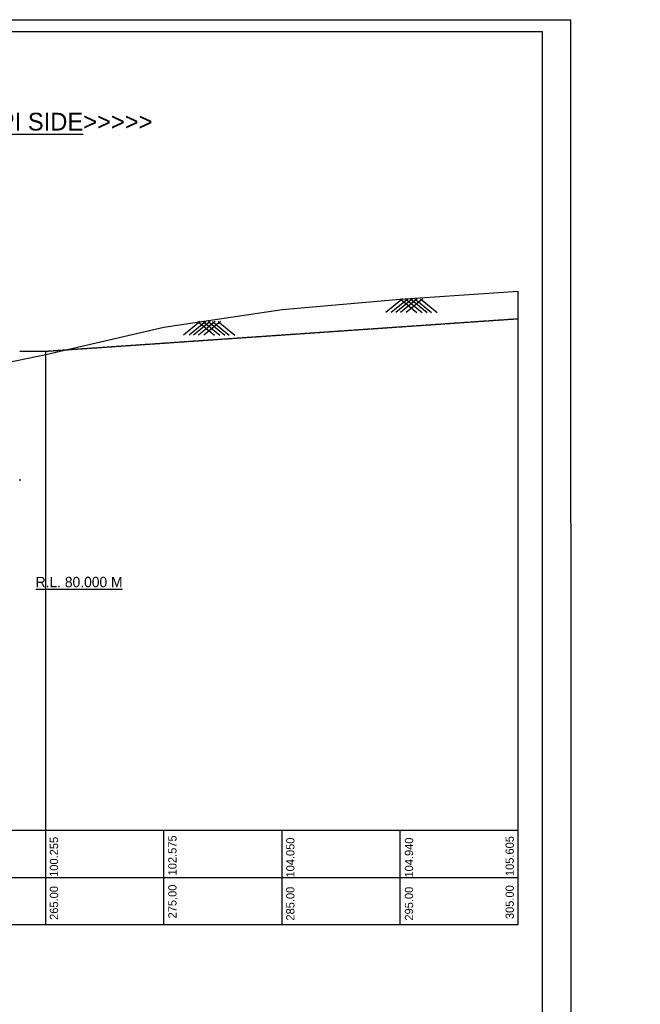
# Model space of a CAD drawing. Header units: inches. Extents: x -1841658761 to 3039153, y 1727 to 2165588347.
# Tile 34 of 38: x 893238 to 945763, y 977040 to 1060363. Entities that reach past the tile are written whole.
import ezdxf

# ---------------------------------------------------------------- set-up
doc = ezdxf.new("R2010")
doc.units = ezdxf.units.IN
doc.header["$MEASUREMENT"] = 0
doc.linetypes.add('DASHED', pattern=[0.75, 0.5, -0.25])
doc.layers.add('GROUND_LVL', color=114, linetype='Continuous')
doc.layers.add('text', color=7, linetype='Continuous')

msp = doc.modelspace()

# ---------------------------------------------------------------- linework, layer by layer
at = {"lineweight": 30}
for p, q in [((579437.94207, 1060362.80354), (939896.01922, 1060362.80354)), ((925437.94207, 1036721.73515), (935437.94207, 1037386.73515)), ((915437.94207, 1035831.73515), (925437.94207, 1036721.73515)), ((905437.94207, 1034356.73515), (915437.94207, 1035831.73515)), ((895437.94207, 1032036.73515), (905437.94207, 1034356.73515)), ((885437.94207, 1029941.73515), (895437.94207, 1032036.73515))]:
    msp.add_line(p, q, dxfattribs=at)
for p, q in [((939919.87724, 826632.14667), (939896.01922, 1060362.80354)), ((580437.94207, 1059362.80354), (937481.23927, 1059362.80354)), ((937481.23927, 855106.06911), (937481.23927, 1059362.80354)), ((893237.94207, 1021481.73515), (893237.94207, 1021331.73515)), ((805059.77371, 991781.73515), (935437.94207, 991781.73515)), ((895437.94207, 983781.73515), (895437.94207, 991781.73515)), ((905437.94207, 983781.73515), (905437.94207, 991781.73515)), ((915437.94207, 983781.73515), (915437.94207, 991781.73515)), ((925437.94207, 983781.73515), (925437.94207, 991781.73515)), ((935437.94207, 983781.73515), (935437.94207, 991781.73515)), ((805287.94207, 987781.73515), (935437.94207, 987781.73515)), ((805402.44207, 983781.73515), (935437.94207, 983781.73515))]:
    msp.add_line(p, q)
at = {"linetype": 'DASHED'}
for p, q in [((935437.94207, 991781.73515), (935437.94207, 1037386.73515)), ((935437.94207, 1035036.73515), (895437.94207, 1032281.73515)), ((935437.94207, 991781.73515), (935437.94207, 1035036.73515)), ((895437.94207, 1032281.73515), (893237.94207, 1032281.73515)), ((895437.94207, 991781.73515), (895437.94207, 1032281.73515))]:
    msp.add_line(p, q, dxfattribs=at)
at = {"layer": 'GROUND_LVL', "color": 0}
for p, q in [((925631.16073, 1036739.45606), (924219.27802, 1035575.41303)), ((926102.97074, 1036739.45605), (924691.08805, 1035575.41303)), ((926474.05727, 1036739.45606), (925062.17457, 1035575.41303)), ((925433.02702, 1036739.45606), (926844.90973, 1035575.41303)), ((926891.52963, 1036739.45606), (925479.64692, 1035575.41303)), ((925886.94537, 1036739.45606), (927298.82808, 1035575.41303)), ((927345.44797, 1036739.45606), (925933.56527, 1035575.41303)), ((926304.41771, 1036739.45606), (927716.30042, 1035575.41303)), ((926675.50425, 1036739.45605), (928087.38695, 1035575.41303)), ((927147.31427, 1036739.45606), (928559.19696, 1035575.41303)), ((908515.05476, 1034834.83663), (907103.17206, 1033670.79361)), ((908986.86478, 1034834.83662), (907574.98209, 1033670.79361)), ((909357.95131, 1034834.83663), (907946.06861, 1033670.79361)), ((908316.92106, 1034834.83663), (909728.80377, 1033670.79361)), ((909775.42366, 1034834.83664), (908363.54096, 1033670.79361)), ((908770.83941, 1034834.83664), (910182.72212, 1033670.79361)), ((910229.34201, 1034834.83663), (908817.45931, 1033670.79361)), ((909188.31175, 1034834.83663), (910600.19445, 1033670.79361)), ((909559.39829, 1034834.83662), (910971.28099, 1033670.79361)), ((910031.20831, 1034834.83663), (911443.091, 1033670.79361))]:
    msp.add_line(p, q, dxfattribs=at)

# ---------------------------------------------------------------- texts
at = {"attachment_point": 1}
for s, insert, char_height, width in [('{\\LCHHIPCHHIPI SIDE}>>>>>', (880334.64348, 1052485.52959), 1500, 25673.1692254), ('\\pi658.25;GRUOND \\P\\pi158.25;LEVEL IN \\P\\pi1824.9;M.', (581040.21311, 990220.93859), 500, 4149.8357136), ('CHAINAGE\\P\\pi940.85;IN M.', (580649.78978, 986649.09783), 600, 4081.6998199)]:
    msp.add_mtext(s, dxfattribs=dict(at, insert=insert, char_height=char_height, width=width))
at = {"char_height": 700, "attachment_point": 1, "rotation": 90}
for s, insert, width in [('265.00   100.255', (895788.0329, 984182.1174), 7590.8134066), ('275.00   102.575', (905810.50782, 984308.29193), 7296.0338554), ('285.00   104.050', (915790.7739, 984125.23515), 7296.0338554), ('295.00   104.940', (925835.08958, 984125.23515), 7296.0338554), ('305.00   105.605', (934358.41453, 984251.18484), 7296.0338554)]:
    msp.add_mtext(s, dxfattribs=dict(at, insert=insert, width=width))
at = {"layer": 'text', "color": 1, "insert": (894591.88348, 1013212.31429), "char_height": 875, "width": 7594.2718281, "attachment_point": 1}
msp.add_mtext('{\\L\\C256;R.L. 80.000 M}', dxfattribs=at)

doc.saveas('drawing.dxf')
